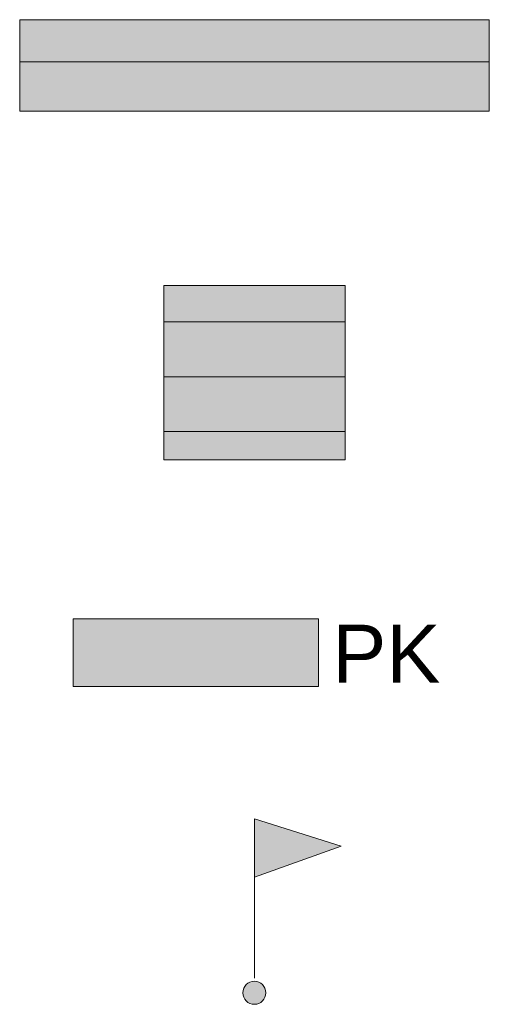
# Model space of a CAD drawing. Header units: metres. Extents: x 738076 to 738809, y 6589688 to 6590318.
# Tile 179 of 187: x 738744 to 738748, y 6590178 to 6590186. Entities that reach past the tile are written whole.
import ezdxf

# ---------------------------------------------------------------- set-up
doc = ezdxf.new("R2010")
doc.units = ezdxf.units.M
for name, color, linetype, lineweight in [('_MA-tingm2rgid (2D)', 7, 'Continuous', 5), ('_MA-tingm2rgid (2D)-1', 7, 'Continuous', 5), ('MA-MA inventar', 7, 'Continuous', 5)]:
    doc.layers.add(name, color=color, linetype=linetype, lineweight=lineweight)
doc.layers.add('MA-v2ikevorm-inventar', color=7, linetype='Continuous', lineweight=5, true_color=0x636466)
doc.styles.add('Arial', font='Arial')
pattern_1 = [(180, (-2153669.71747, -6234558.8664), (-9e-17, -0.47625), [])]
pattern_2 = [(90, (0, 0), (-0.47625, 6e-17), [])]

# ---------------------------------------------------------------- blocks, each defined once
blk = doc.blocks.new('lipumast (2D)-1')
at = {"layer": 'MA-v2ikevorm-inventar', "linetype": 'Continuous', "lineweight": 0}
blk.add_hatch(color=9, dxfattribs=at).paths.add_polyline_path([(0, 1.0046), (0.753, 1.2752), (0, 1.5116), (0, 0.1273)])
h = blk.add_hatch(color=9, dxfattribs=at)
edge = h.paths.add_edge_path()
edge.add_arc((0, 0), 0.1, 0, 360)
at = {"layer": 'MA-v2ikevorm-inventar', "flags": 128}
blk.add_lwpolyline([(0, 1.0046), (0.753, 1.2752), (0, 1.5116), (0, 0.1273)], close=True, dxfattribs=at)
at = {"layer": 'MA-v2ikevorm-inventar'}
blk.add_circle((0, 0), 0.1, dxfattribs=at)
blk = doc.blocks.new('hARRIS iSOLA 1576X1516 (2D)')
at = {"layer": 'MA-v2ikevorm-inventar', "linetype": 'Continuous', "lineweight": 0}
blk.add_hatch(color=254, dxfattribs=at).paths.add_polyline_path([(-0.758, 0.788), (0.758, 0.788), (0.758, -0.788), (-0.758, -0.788)])
at = {"layer": 'MA-v2ikevorm-inventar', "linetype": 'Continuous', "lineweight": 5, "true_color": 0x888888}
h = blk.add_hatch(dxfattribs=at)
h.set_pattern_fill('puitkate', color=252, style=0, pattern_type=2)
h.set_pattern_definition(pattern_2)
h.paths.add_polyline_path([(-0.758, 0.788), (0.758, 0.788), (0.758, -0.788), (-0.758, -0.788)])
at = {"layer": 'MA-v2ikevorm-inventar', "flags": 128}
blk.add_lwpolyline([(-0.758, 0.788), (0.758, 0.788), (0.758, -0.788), (-0.758, -0.788)], close=True, dxfattribs=at)
blk = doc.blocks.new('MA-tingm2rgid (2D)')
at = {"layer": 'MA-MA inventar', "linetype": 'Continuous', "lineweight": 0, "true_color": 0xdd0000, "transparency": 33554687}
blk.add_hatch(color=12, dxfattribs=at).paths.add_polyline_path([(-2153671.2917, -6234563.6771), (-2153669.1616, -6234563.6771), (-2153669.1616, -6234564.2638), (-2153671.2917, -6234564.2638)])
at = {"layer": 'MA-v2ikevorm-inventar', "linetype": 'Continuous', "lineweight": 0}
blk.add_hatch(color=254, dxfattribs=at).paths.add_polyline_path([(-2153671.7555, -6234558.4694), (-2153667.6795, -6234558.4694), (-2153667.6795, -6234559.2634), (-2153671.7555, -6234559.2634)])
at = {"layer": 'MA-v2ikevorm-inventar', "linetype": 'Continuous', "lineweight": 5, "true_color": 0x888888}
h = blk.add_hatch(dxfattribs=at)
h.set_pattern_fill('puitkate', color=252, angle=90, style=0, pattern_type=2)
h.set_pattern_definition(pattern_1)
h.paths.add_polyline_path([(-2153671.7555, -6234558.4694), (-2153667.6795, -6234558.4694), (-2153667.6795, -6234559.2634), (-2153671.7555, -6234559.2634)])
at = {"layer": 'MA-MA inventar', "transparency": 33554687, "flags": 128}
blk.add_lwpolyline([(-2153671.2917, -6234563.6771), (-2153669.1616, -6234563.6771), (-2153669.1616, -6234564.2638), (-2153671.2917, -6234564.2638)], close=True, dxfattribs=at)
at = {"layer": 'MA-v2ikevorm-inventar', "flags": 128}
blk.add_lwpolyline([(-2153671.7555, -6234558.4694), (-2153667.6795, -6234558.4694), (-2153667.6795, -6234559.2634), (-2153671.7555, -6234559.2634)], close=True, dxfattribs=at)
at = {"layer": 'MA-v2ikevorm-inventar', "color": 7, "rotation": 269.999999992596}
blk.add_blockref('hARRIS iSOLA 1576X1516 (2D)', (-2153669.7175, -6234561.5374, -0.7479), dxfattribs=at)
at = {"layer": 'MA-v2ikevorm-inventar', "color": 7}
blk.add_blockref('lipumast (2D)-1', (-2153669.7187, -6234566.9266), dxfattribs=at)
at = {"layer": 'MA-MA inventar', "transparency": 33554687, "insert": (-2153669.0425, -6234563.7279), "char_height": 0.50344, "width": 1.884576, "attachment_point": 1, "line_spacing_factor": 0.970891, "style": 'Arial'}
blk.add_mtext('PK', dxfattribs=at)
blk = doc.blocks.new('lipumast (2D)-2')
at = {"layer": 'MA-v2ikevorm-inventar', "linetype": 'Continuous', "lineweight": 0}
blk.add_hatch(color=9, dxfattribs=at).paths.add_polyline_path([(0, 1.0046), (0.753, 1.2752), (0, 1.5116), (0, 0.1273)])
h = blk.add_hatch(color=9, dxfattribs=at)
edge = h.paths.add_edge_path()
edge.add_arc((0, 0), 0.1, 0, 360)
at = {"layer": 'MA-v2ikevorm-inventar', "flags": 128}
blk.add_lwpolyline([(0, 1.0046), (0.753, 1.2752), (0, 1.5116), (0, 0.1273)], close=True, dxfattribs=at)
at = {"layer": 'MA-v2ikevorm-inventar'}
blk.add_circle((0, 0), 0.1, dxfattribs=at)
blk = doc.blocks.new('hARRIS iSOLA 1576X1516 (2D)-1')
at = {"layer": 'MA-v2ikevorm-inventar', "linetype": 'Continuous', "lineweight": 0}
blk.add_hatch(color=254, dxfattribs=at).paths.add_polyline_path([(-0.758, 0.788), (0.758, 0.788), (0.758, -0.788), (-0.758, -0.788)])
at = {"layer": 'MA-v2ikevorm-inventar', "linetype": 'Continuous', "lineweight": 5, "true_color": 0x888888}
h = blk.add_hatch(dxfattribs=at)
h.set_pattern_fill('puitkate', color=252, style=0, pattern_type=2)
h.set_pattern_definition(pattern_2)
h.paths.add_polyline_path([(-0.758, 0.788), (0.758, 0.788), (0.758, -0.788), (-0.758, -0.788)])
at = {"layer": 'MA-v2ikevorm-inventar', "flags": 128}
blk.add_lwpolyline([(-0.758, 0.788), (0.758, 0.788), (0.758, -0.788), (-0.758, -0.788)], close=True, dxfattribs=at)
blk = doc.blocks.new('MA-tingm2rgid (2D)-1')
at = {"layer": 'MA-MA inventar', "linetype": 'Continuous', "lineweight": 0, "true_color": 0xdd0000, "transparency": 33554687}
blk.add_hatch(color=12, dxfattribs=at).paths.add_polyline_path([(-2153671.2917, -6234563.6771), (-2153669.1616, -6234563.6771), (-2153669.1616, -6234564.2638), (-2153671.2917, -6234564.2638)])
at = {"layer": 'MA-v2ikevorm-inventar', "linetype": 'Continuous', "lineweight": 0}
blk.add_hatch(color=254, dxfattribs=at).paths.add_polyline_path([(-2153671.7555, -6234558.4694), (-2153667.6795, -6234558.4694), (-2153667.6795, -6234559.2634), (-2153671.7555, -6234559.2634)])
at = {"layer": 'MA-v2ikevorm-inventar', "linetype": 'Continuous', "lineweight": 5, "true_color": 0x888888}
h = blk.add_hatch(dxfattribs=at)
h.set_pattern_fill('puitkate', color=252, angle=90, style=0, pattern_type=2)
h.set_pattern_definition(pattern_1)
h.paths.add_polyline_path([(-2153671.7555, -6234558.4694), (-2153667.6795, -6234558.4694), (-2153667.6795, -6234559.2634), (-2153671.7555, -6234559.2634)])
at = {"layer": 'MA-MA inventar', "transparency": 33554687, "flags": 128}
blk.add_lwpolyline([(-2153671.2917, -6234563.6771), (-2153669.1616, -6234563.6771), (-2153669.1616, -6234564.2638), (-2153671.2917, -6234564.2638)], close=True, dxfattribs=at)
at = {"layer": 'MA-v2ikevorm-inventar', "flags": 128}
blk.add_lwpolyline([(-2153671.7555, -6234558.4694), (-2153667.6795, -6234558.4694), (-2153667.6795, -6234559.2634), (-2153671.7555, -6234559.2634)], close=True, dxfattribs=at)
at = {"layer": 'MA-v2ikevorm-inventar', "color": 7, "rotation": 269.999999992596}
blk.add_blockref('hARRIS iSOLA 1576X1516 (2D)-1', (-2153669.7175, -6234561.5374, -0.7479), dxfattribs=at)
at = {"layer": 'MA-v2ikevorm-inventar', "color": 7}
blk.add_blockref('lipumast (2D)-2', (-2153669.7187, -6234566.9266), dxfattribs=at)
at = {"layer": 'MA-MA inventar', "transparency": 33554687, "insert": (-2153669.0425, -6234563.7279), "char_height": 0.50344, "width": 1.884576, "attachment_point": 1, "line_spacing_factor": 0.970891, "style": 'Arial'}
blk.add_mtext('PK', dxfattribs=at)

msp = doc.modelspace()

# ---------------------------------------------------------------- block references
at = {"layer": '_MA-tingm2rgid (2D)'}
msp.add_blockref('MA-tingm2rgid (2D)', (2892415.877, 12824744.7658), dxfattribs=at)

# ---------------------------------------------------------------- next in the draw order: block references
at = {"layer": '_MA-tingm2rgid (2D)-1'}
msp.add_blockref('MA-tingm2rgid (2D)-1', (2892415.877, 12824744.7658), dxfattribs=at)

doc.saveas('drawing.dxf')
